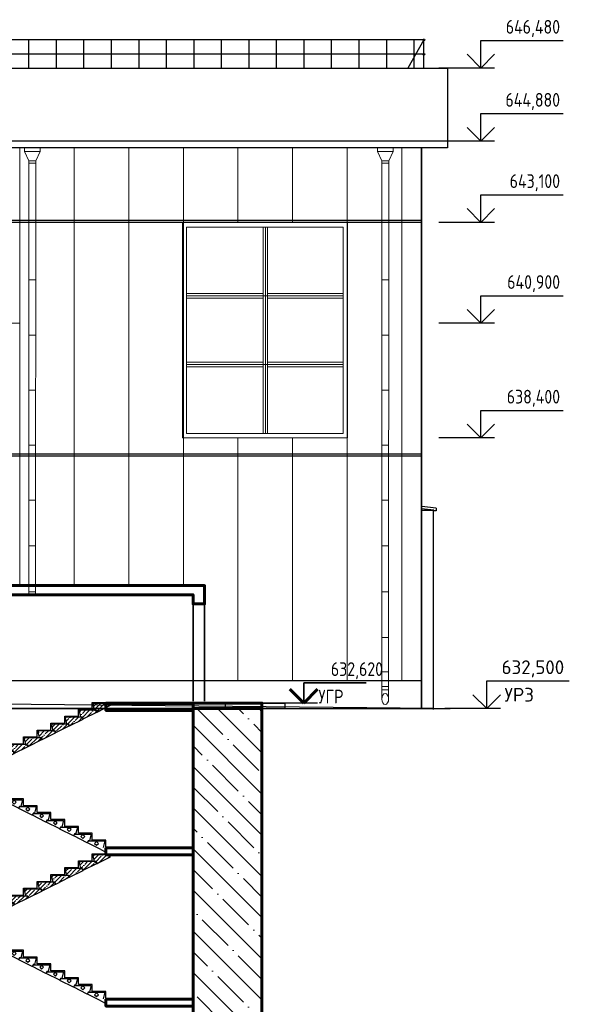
# Model space of a CAD drawing. Header units: millimetres. Extents: x 215401 to 282040, y -56103 to -5143.
# Tile 47 of 47: x 270056 to 282040, y -30107 to -8638. Entities that reach past the tile are written whole.
import ezdxf
from ezdxf.enums import TextEntityAlignment as Align

# ---------------------------------------------------------------- set-up
doc = ezdxf.new("R2010")
doc.units = ezdxf.units.MM
for name, color, linetype, lineweight in [('$1$ГТО-2_Бетон_025', 7, 'Continuous', 25), ('0.25', 7, 'Continuous', 25), ('1103.1.1-17-6-АР1_ФАСАДЫ$0$АО_0.25', 7, 'Continuous', 25), ('1103.1.1-17-6-АР1_ФАСАДЫ$0$АСО Линия 0.2', 7, 'Continuous', 20), ('1103.1.1-17-6-АР1_ФАСАДЫ$0$Здание ГЭС_РАЗРЕЗЫ$0$ГТО-1_Отметки', 2, 'Continuous', 35), ('АО_0.25', 7, 'Continuous', 25), ('АО_бетон', 3, 'Continuous', 60), ('ГТО-2_Бетон 0.6', 2, 'Continuous', 60), ('ГТО-2_Бетон_025', 7, 'Continuous', 25), ('ГТО-2_Бетон_035', 2, 'Continuous', 35), ('ГТО-2_Бетон_060', 3, 'Continuous', 60), ('ГТО-2_Отметки_035', 2, 'Continuous', 35), ('ГТО-2_Штриховка', 252, 'Continuous', 18), ('Здание ГЭС_РАЗРЕЗЫ$0$ГТО-1_Отметки', 2, 'Continuous', 35)]:
    doc.layers.add(name, color=color, linetype=linetype, lineweight=lineweight)
for name, color, linetype in [('1103.1.1-17-6-АР1_ФАСАДЫ$0$АО_окна', 4, 'Continuous'), ('A0-02', 254, 'Continuous'), ('АО', 7, 'Continuous'), ('АО_Выноски', 7, 'Continuous'), ('АО_размеры кладочный план', 7, 'Continuous')]:
    doc.layers.add(name, color=color, linetype=linetype)
doc.layers.add('ГТО-2_Видовой экран', color=4, linetype='Continuous', plot=False)
doc.layers.add('ГТО-2_Штриховка_018', color=7, linetype='Continuous', lineweight=18, true_color=0x6b6b6b)
doc.styles.add('1103.1.1-17-6-АР1_ФАСАДЫ$0$MOSOBL (isocpeur)', font='isocpeur.ttf')
doc.styles.add('RomanS', font='romans.shx', dxfattribs={"width": 0.7})
doc.styles.add('Здание ГЭС_РАЗРЕЗЫ$0$RomanS', font='romans.shx', dxfattribs={"width": 0.8})
pattern_1 = [(45, (-1939711.1, 631036.42), (-89.802561, 89.802561), []), (45, (-1939621.3, 631036.42), (-89.802561, 89.802561), [158.75, -31.75, 0, -31.75])]
pattern_2 = [(45, (-1936711.1, 632535.68), (-89.802561, 89.802561), []), (45, (-1936621.3, 632535.68), (-89.802561, 89.802561), [158.75, -31.75, 0, -31.75])]

# ---------------------------------------------------------------- blocks, each defined once
blk = doc.blocks.new('A$C68574F20')
at = {"layer": 'A0-02', "color": 7, "ltscale": 7.5}
for p, q in [((-3100, 1440), (-3081, 1477)), ((-3100, 1440), (-3082, 1477)), ((-2806, 1293), (-3100, 1440)), ((-3077, 1480), (-2740, 1480)), ((-3010, 1480), (-2740, 1480)), ((-2806, 1293), (-2880, 1330)), ((-2786, 1332), (-2806, 1293)), ((-2800, 1290), (-2782, 1327)), ((-2506, 1143), (-2800, 1290)), ((-2750, 1335), (-2782, 1335)), ((-2777, 1330), (-2440, 1330)), ((-2750, 1335), (-2721, 1455)), ((-2450, 1185), (-2421, 1305)), ((-2487, 1182), (-2506, 1143)), ((-2501, 1140), (-2482, 1178)), ((-2207, 993), (-2501, 1140)), ((-2450, 1185), (-2482, 1185)), ((-2478, 1180), (-2141, 1180)), ((-2151, 1035), (-2121, 1156)), ((-2187, 1033), (-2207, 993)), ((-2201, 991), (-2182, 1028)), ((-1907, 844), (-2201, 991)), ((-2151, 1035), (-2183, 1035)), ((-2178, 1031), (-1841, 1031)), ((-1887, 883), (-1907, 844)), ((-1901, 841), (-1883, 878)), ((-1851, 886), (-1883, 886)), ((-1878, 881), (-1541, 881)), ((-1851, 886), (-1822, 1006)), ((-1607, 694), (-1901, 841)), ((-1588, 733), (-1607, 694)), ((-1602, 691), (-1583, 728)), ((-1308, 544), (-1602, 691)), ((-1551, 736), (-1583, 736)), ((-1579, 731), (-1242, 731)), ((-1551, 736), (-1522, 856)), ((-1252, 586), (-1222, 706)), ((-1288, 583), (-1308, 544)), ((-1302, 541), (-1284, 578)), ((-1008, 394), (-1302, 541)), ((-1252, 586), (-1284, 586)), ((-1279, 581), (-942, 581)), ((-989, 433), (-1008, 394)), ((-952, 436), (-984, 436)), ((-979, 431), (-643, 431)), ((-952, 436), (-923, 556)), ((-1003, 391), (-984, 429)), ((-709, 244), (-1003, 391)), ((-689, 284), (-709, 244)), ((-703, 241), (-684, 279)), ((-409, 94), (-703, 241)), ((-653, 286), (-684, 286)), ((-680, 281), (-343, 281)), ((-653, 286), (-623, 407)), ((-353, 136), (-324, 257)), ((-389, 134), (-409, 94)), ((-403, 92), (-385, 129)), ((-109, -55), (-403, 92)), ((-353, 136), (-385, 136)), ((-380, 132), (-43, 132)), ((-53, -13), (-24, 107))]:
    blk.add_line(p, q, dxfattribs=at)
at = {"layer": 'A0-02', "color": 8, "ltscale": 0.5}
for points in [[(-2900, 1385), (-2858, 1428), (-2900, 1470), (-2942, 1428)], [(-2600, 1235), (-2558, 1278), (-2600, 1320), (-2643, 1278)], [(-2301, 1086), (-2258, 1128), (-2301, 1170), (-2343, 1128)], [(-2001, 936), (-1959, 978), (-2001, 1021), (-2044, 978)], [(-1701, 786), (-1659, 828), (-1701, 871), (-1744, 828)], [(-1402, 636), (-1359, 678), (-1402, 721), (-1444, 678)], [(-1102, 486), (-1060, 529), (-1102, 571), (-1145, 529)], [(-803, 336), (-760, 379), (-803, 421), (-845, 379)], [(-503, 187), (-461, 229), (-503, 271), (-545, 229)], [(-203, 37), (-161, 79), (-203, 122), (-246, 79)]]:
    blk.add_lwpolyline(points, close=True, dxfattribs=at)
at = {"layer": 'A0-02', "color": 7, "ltscale": 7.5}
for centre, radius, start, end in [((-3077, 1475), 5, 90, 153.4349), ((-3077, 1475), 5, 90, 153.4349), ((-2782, 1330), 5, 90, 153.4349), ((-2777, 1325), 5, 90, 153.4349), ((-2740, 1460), 20, 346.2488, 90), ((-2440, 1310), 20, 346.2488, 90), ((-2482, 1180), 5, 90, 153.4349), ((-2478, 1175), 5, 90, 153.4349), ((-2141, 1160), 20, 346.2488, 90), ((-2183, 1030), 5, 90, 153.4349), ((-2178, 1026), 5, 90, 153.4349), ((-1883, 881), 5, 90, 153.4349), ((-1878, 876), 5, 90, 153.4349), ((-1841, 1011), 20, 346.2488, 90), ((-1541, 861), 20, 346.2488, 90), ((-1583, 731), 5, 90, 153.4349), ((-1579, 726), 5, 90, 153.4349), ((-1242, 711), 20, 346.2488, 90), ((-1284, 581), 5, 90, 153.4349), ((-1279, 576), 5, 90, 153.4349), ((-984, 431), 5, 90, 153.4349), ((-979, 426), 5, 90, 153.4349), ((-942, 561), 20, 346.2488, 90), ((-643, 411), 20, 346.2488, 90), ((-684, 281), 5, 90, 153.4349), ((-680, 276), 5, 90, 153.4349), ((-343, 261), 20, 346.2488, 90), ((-385, 131), 5, 90, 153.4349), ((-380, 127), 5, 90, 153.4349), ((-43, 112), 20, 346.2488, 90)]:
    blk.add_arc(centre, radius, start, end, dxfattribs=at)
at = {"layer": 'АО_Выноски'}
for p, q in [((-2700, 1500), (-2900, 1500)), ((-2700, 1350), (-2700, 1500)), ((-2400, 1350), (-2700, 1350)), ((-2400, 1200), (-2400, 1350)), ((-2100, 1200), (-2400, 1200)), ((-2100, 1050), (-2100, 1200)), ((-1800, 1050), (-2100, 1050)), ((-1800, 900), (-1800, 1050)), ((-1500, 900), (-1800, 900)), ((-1500, 750), (-1500, 900)), ((-1200, 750), (-1500, 750)), ((-1200, 600), (-1200, 750)), ((-900, 600), (-1200, 600)), ((-900, 450), (-900, 600)), ((-600, 450), (-900, 450)), ((-600, 300), (-600, 450)), ((-300, 300), (-600, 300)), ((-300, 150), (-300, 300)), ((0, 150), (-300, 150)), ((0, 0), (0, 150))]:
    blk.add_line(p, q, dxfattribs=at)
blk = doc.blocks.new('A$C458E421F')
at = {"layer": 'A0-02', "color": 7, "ltscale": 7.5}
for p, q in [((-3400, 1590), (-3381, 1627)), ((-3400, 1590), (-3382, 1627)), ((-3106, 1443), (-3400, 1590)), ((-3377, 1630), (-3040, 1630)), ((-3310, 1630), (-3040, 1630)), ((-3050, 1485), (-3021, 1605)), ((-3086, 1482), (-3106, 1443)), ((-3100, 1440), (-3081, 1477)), ((-3100, 1440), (-3082, 1477)), ((-2806, 1293), (-3100, 1440)), ((-3050, 1485), (-3082, 1485)), ((-3077, 1480), (-2740, 1480)), ((-3010, 1480), (-2740, 1480)), ((-2806, 1293), (-2880, 1330)), ((-2786, 1332), (-2806, 1293)), ((-2800, 1290), (-2782, 1327)), ((-2506, 1143), (-2800, 1290)), ((-2750, 1335), (-2782, 1335)), ((-2777, 1330), (-2440, 1330)), ((-2750, 1335), (-2721, 1455)), ((-2450, 1185), (-2421, 1305)), ((-2487, 1182), (-2506, 1143)), ((-2501, 1140), (-2482, 1178)), ((-2207, 993), (-2501, 1140)), ((-2450, 1185), (-2482, 1185)), ((-2478, 1180), (-2141, 1180)), ((-2151, 1035), (-2121, 1156)), ((-2187, 1033), (-2207, 993)), ((-2201, 991), (-2182, 1028)), ((-1907, 844), (-2201, 991)), ((-2151, 1035), (-2183, 1035)), ((-2178, 1031), (-1841, 1031)), ((-1887, 883), (-1907, 844)), ((-1901, 841), (-1883, 878)), ((-1851, 886), (-1883, 886)), ((-1878, 881), (-1541, 881)), ((-1851, 886), (-1822, 1006)), ((-1607, 694), (-1901, 841)), ((-1588, 733), (-1607, 694)), ((-1602, 691), (-1583, 728)), ((-1308, 544), (-1602, 691)), ((-1551, 736), (-1583, 736)), ((-1579, 731), (-1242, 731)), ((-1551, 736), (-1522, 856)), ((-1252, 586), (-1222, 706)), ((-1288, 583), (-1308, 544)), ((-1302, 541), (-1284, 578)), ((-1008, 394), (-1302, 541)), ((-1252, 586), (-1284, 586)), ((-1279, 581), (-942, 581)), ((-989, 433), (-1008, 394)), ((-952, 436), (-984, 436)), ((-979, 431), (-643, 431)), ((-952, 436), (-923, 556)), ((-1003, 391), (-984, 429)), ((-709, 244), (-1003, 391)), ((-689, 284), (-709, 244)), ((-703, 241), (-684, 279)), ((-409, 94), (-703, 241)), ((-653, 286), (-684, 286)), ((-680, 281), (-343, 281)), ((-653, 286), (-623, 407)), ((-353, 136), (-324, 257)), ((-389, 134), (-409, 94)), ((-403, 92), (-385, 129)), ((-109, -55), (-403, 92)), ((-353, 136), (-385, 136)), ((-380, 132), (-43, 132)), ((-53, -13), (-24, 107))]:
    blk.add_line(p, q, dxfattribs=at)
at = {"layer": 'A0-02', "color": 8, "ltscale": 0.5}
for points in [[(-3200, 1535), (-3158, 1578), (-3200, 1620), (-3242, 1578)], [(-2900, 1385), (-2858, 1428), (-2900, 1470), (-2942, 1428)], [(-2600, 1235), (-2558, 1278), (-2600, 1320), (-2643, 1278)], [(-2301, 1086), (-2258, 1128), (-2301, 1170), (-2343, 1128)], [(-2001, 936), (-1959, 978), (-2001, 1021), (-2044, 978)], [(-1701, 786), (-1659, 828), (-1701, 871), (-1744, 828)], [(-1402, 636), (-1359, 678), (-1402, 721), (-1444, 678)], [(-1102, 486), (-1060, 529), (-1102, 571), (-1145, 529)], [(-803, 336), (-760, 379), (-803, 421), (-845, 379)], [(-503, 187), (-461, 229), (-503, 271), (-545, 229)], [(-203, 37), (-161, 79), (-203, 122), (-246, 79)]]:
    blk.add_lwpolyline(points, close=True, dxfattribs=at)
at = {"layer": 'A0-02', "color": 7, "ltscale": 7.5}
for centre, radius, start, end in [((-3377, 1625), 5, 90, 153.4349), ((-3377, 1625), 5, 90, 153.4349), ((-3040, 1610), 20, 346.2488, 90), ((-3082, 1480), 5, 90, 153.4349), ((-3077, 1475), 5, 90, 153.4349), ((-3077, 1475), 5, 90, 153.4349), ((-2782, 1330), 5, 90, 153.4349), ((-2777, 1325), 5, 90, 153.4349), ((-2740, 1460), 20, 346.2488, 90), ((-2440, 1310), 20, 346.2488, 90), ((-2482, 1180), 5, 90, 153.4349), ((-2478, 1175), 5, 90, 153.4349), ((-2141, 1160), 20, 346.2488, 90), ((-2183, 1030), 5, 90, 153.4349), ((-2178, 1026), 5, 90, 153.4349), ((-1883, 881), 5, 90, 153.4349), ((-1878, 876), 5, 90, 153.4349), ((-1841, 1011), 20, 346.2488, 90), ((-1541, 861), 20, 346.2488, 90), ((-1583, 731), 5, 90, 153.4349), ((-1579, 726), 5, 90, 153.4349), ((-1242, 711), 20, 346.2488, 90), ((-1284, 581), 5, 90, 153.4349), ((-1279, 576), 5, 90, 153.4349), ((-984, 431), 5, 90, 153.4349), ((-979, 426), 5, 90, 153.4349), ((-942, 561), 20, 346.2488, 90), ((-643, 411), 20, 346.2488, 90), ((-684, 281), 5, 90, 153.4349), ((-680, 276), 5, 90, 153.4349), ((-343, 261), 20, 346.2488, 90), ((-385, 131), 5, 90, 153.4349), ((-380, 127), 5, 90, 153.4349), ((-43, 112), 20, 346.2488, 90)]:
    blk.add_arc(centre, radius, start, end, dxfattribs=at)
at = {"layer": 'АО_Выноски'}
for p, q in [((-3000, 1650), (-3300, 1650)), ((-3000, 1500), (-3000, 1650)), ((-2700, 1500), (-3000, 1500)), ((-2700, 1350), (-2700, 1500)), ((-2400, 1350), (-2700, 1350)), ((-2400, 1200), (-2400, 1350)), ((-2100, 1200), (-2400, 1200)), ((-2100, 1050), (-2100, 1200)), ((-1800, 1050), (-2100, 1050)), ((-1800, 900), (-1800, 1050)), ((-1500, 900), (-1800, 900)), ((-1500, 750), (-1500, 900)), ((-1200, 750), (-1500, 750)), ((-1200, 600), (-1200, 750)), ((-900, 600), (-1200, 600)), ((-900, 450), (-900, 600)), ((-600, 450), (-900, 450)), ((-600, 300), (-600, 450)), ((-300, 300), (-600, 300)), ((-300, 150), (-300, 300)), ((0, 150), (-300, 150)), ((0, 0), (0, 150))]:
    blk.add_line(p, q, dxfattribs=at)
blk = doc.blocks.new('A$C2B7B3895')
at = {"layer": 'ГТО-2_Штриховка', "lineweight": 20}
h = blk.add_hatch(dxfattribs=at)
h.set_pattern_fill('ANSI35', scale=20)
h.set_pattern_definition(pattern_1)
h.paths.add_polyline_path([(-223, -169, -0.284079), (-219, -172), (-200, -209), (-494, -356), (-514, -317, 0.284079), (-518, -314), (-550, -314), (-579, -194, -0.48639), (-560, -169)])
h = blk.add_hatch(dxfattribs=at)
h.set_pattern_fill('ANSI35', scale=20)
h.set_pattern_definition([(45, (-1939711.1, 631035.68), (-89.802561, 89.802561), []), (45, (-1939621.3, 631035.68), (-89.802561, 89.802561), [158.75, -31.75, 0, -31.75])])
h.paths.add_polyline_path([(-260, -20, 0.48639), (-280, -45), (-250, -165), (-218, -165, -0.284079), (-214, -168), (-194, -207), (100, -60), (81, -23, 0.284079), (77, -20)])
h = blk.add_hatch(dxfattribs=at)
h.set_pattern_fill('ANSI35', scale=20)
h.set_pattern_definition(pattern_1)
h.paths.add_polyline_path([(-523, -319, -0.284079), (-518, -322), (-500, -359), (-794, -506), (-813, -467, 0.284079), (-818, -464), (-850, -464), (-879, -344, -0.48639), (-860, -319)])
h = blk.add_hatch(dxfattribs=at)
h.set_pattern_fill('ANSI35', scale=20)
h.set_pattern_definition(pattern_1)
h.paths.add_polyline_path([(-1122, -619, -0.284079), (-1118, -621), (-1099, -659), (-1393, -806), (-1413, -766, 0.284079), (-1417, -764), (-1449, -764), (-1478, -643, -0.48639), (-1459, -619)])
h = blk.add_hatch(dxfattribs=at)
h.set_pattern_fill('ANSI35', scale=20)
h.set_pattern_definition(pattern_1)
h.paths.add_polyline_path([(-822, -469, -0.284079), (-818, -472), (-799, -509), (-1093, -656), (-1113, -617, 0.284079), (-1117, -614), (-1149, -614), (-1179, -494, -0.48639), (-1159, -469)])
h = blk.add_hatch(dxfattribs=at)
h.set_pattern_fill('ANSI35', scale=20)
h.set_pattern_definition(pattern_1)
h.paths.add_polyline_path([(-1422, -769, -0.284079), (-1417, -771), (-1399, -809), (-1693, -956), (-1712, -916, 0.284079), (-1717, -914), (-1749, -914), (-1778, -793, -0.48639), (-1759, -769)])
h = blk.add_hatch(dxfattribs=at)
h.set_pattern_fill('ANSI35', scale=20)
h.set_pattern_definition(pattern_1)
h.paths.add_polyline_path([(-2021, -1068, -0.284079), (-2016, -1071), (-1998, -1108), (-2292, -1255), (-2311, -1216, 0.284079), (-2316, -1213), (-2348, -1213), (-2377, -1093, -0.48639), (-2358, -1068)])
h = blk.add_hatch(dxfattribs=at)
h.set_pattern_fill('ANSI35', scale=20)
h.set_pattern_definition(pattern_1)
h.paths.add_polyline_path([(-1721, -918, -0.284079), (-1717, -921), (-1698, -958), (-1992, -1105), (-2012, -1066, 0.284079), (-2016, -1063), (-2048, -1063), (-2078, -943, -0.48639), (-2058, -918)])
h = blk.add_hatch(dxfattribs=at)
h.set_pattern_fill('ANSI35', scale=20)
h.set_pattern_definition(pattern_1)
h.paths.add_polyline_path([(-2321, -1218, -0.284079), (-2316, -1221), (-2297, -1258), (-2591, -1405), (-2611, -1366, 0.284079), (-2616, -1363), (-2647, -1363), (-2677, -1243, -0.48639), (-2657, -1218)])
h = blk.add_hatch(dxfattribs=at)
h.set_pattern_fill('ANSI35', scale=20)
h.set_pattern_definition(pattern_1)
h.paths.add_polyline_path([(-2620, -1368, -0.284079), (-2616, -1371), (-2597, -1408), (-2891, -1555), (-2911, -1516, 0.284079), (-2915, -1513), (-2947, -1513), (-2976, -1393, -0.48639), (-2957, -1368)])
at = {"layer": 'A0-02', "color": 7, "ltscale": 7.5}
for p, q in [((-550, -314), (-579, -194)), ((-223, -169), (-560, -169)), ((-494, -356), (-200, -209)), ((-250, -164), (-280, -44)), ((10, -20), (-260, -20)), ((77, -20), (-260, -20)), ((-250, -164), (-218, -164)), ((-200, -209), (-219, -172)), ((-214, -167), (-194, -206)), ((-194, -207), (100, -60)), ((-194, -206), (-120, -169)), ((100, -60), (81, -23)), ((-850, -464), (-879, -344)), ((-523, -319), (-860, -319)), ((-794, -506), (-500, -359)), ((-550, -314), (-518, -314)), ((-500, -359), (-518, -322)), ((-514, -317), (-494, -356)), ((-1449, -764), (-1478, -643)), ((-1122, -619), (-1459, -619)), ((-1149, -614), (-1179, -494)), ((-822, -469), (-1159, -469)), ((-1149, -614), (-1117, -614)), ((-1099, -659), (-1118, -621)), ((-1113, -617), (-1093, -656)), ((-1093, -656), (-799, -509)), ((-850, -464), (-818, -464)), ((-799, -509), (-818, -472)), ((-813, -467), (-794, -506)), ((-1749, -914), (-1778, -793)), ((-1422, -769), (-1759, -769)), ((-1693, -956), (-1399, -809)), ((-1449, -764), (-1417, -764)), ((-1399, -809), (-1417, -771)), ((-1413, -766), (-1393, -806)), ((-1393, -806), (-1099, -659)), ((-2021, -1068), (-2358, -1068)), ((-2048, -1063), (-2078, -943)), ((-1721, -918), (-2058, -918)), ((-2048, -1063), (-2016, -1063)), ((-1998, -1108), (-2016, -1071)), ((-2012, -1066), (-1992, -1105)), ((-1992, -1105), (-1698, -958)), ((-1749, -914), (-1717, -914)), ((-1698, -958), (-1717, -921)), ((-1712, -916), (-1693, -956)), ((-2647, -1363), (-2677, -1243)), ((-2321, -1218), (-2657, -1218)), ((-2591, -1405), (-2297, -1258)), ((-2348, -1213), (-2377, -1093)), ((-2348, -1213), (-2316, -1213)), ((-2297, -1258), (-2316, -1221)), ((-2311, -1216), (-2292, -1255)), ((-2292, -1255), (-1998, -1108)), ((-2947, -1513), (-2976, -1393)), ((-2620, -1368), (-2957, -1368)), ((-2891, -1555), (-2597, -1408)), ((-2647, -1363), (-2616, -1363)), ((-2597, -1408), (-2616, -1371)), ((-2611, -1366), (-2591, -1405)), ((-2947, -1513), (-2915, -1513)), ((-2911, -1516), (-2891, -1555))]:
    blk.add_line(p, q, dxfattribs=at)
for centre, radius, start, end in [((-560, -189), 20, 90, 193.7512), ((-260, -39), 20, 90, 193.7512), ((-223, -174), 5, 26.5651, 90), ((-218, -169), 5, 26.5651, 90), ((77, -25), 5, 26.5651, 90), ((-860, -339), 20, 90, 193.7512), ((-523, -324), 5, 26.5651, 90), ((-518, -319), 5, 26.5651, 90), ((-1459, -639), 20, 90, 193.7512), ((-1159, -489), 20, 90, 193.7512), ((-1122, -624), 5, 26.5651, 90), ((-1117, -619), 5, 26.5651, 90), ((-822, -474), 5, 26.5651, 90), ((-818, -469), 5, 26.5651, 90), ((-1759, -789), 20, 90, 193.7512), ((-1422, -774), 5, 26.5651, 90), ((-1417, -769), 5, 26.5651, 90), ((-2358, -1088), 20, 90, 193.7512), ((-2058, -938), 20, 90, 193.7512), ((-2021, -1073), 5, 26.5651, 90), ((-2016, -1068), 5, 26.5651, 90), ((-1721, -923), 5, 26.5651, 90), ((-1717, -919), 5, 26.5651, 90), ((-2657, -1238), 20, 90, 193.7512), ((-2321, -1223), 5, 26.5651, 90), ((-2316, -1218), 5, 26.5651, 90), ((-2957, -1388), 20, 90, 193.7512), ((-2620, -1373), 5, 26.5651, 90), ((-2616, -1368), 5, 26.5651, 90), ((-2915, -1518), 5, 26.5651, 90)]:
    blk.add_arc(centre, radius, start, end, dxfattribs=at)
at = {"layer": 'АО_Выноски'}
for p, q in [((-300, -149), (-300, 1)), ((-300, 0), (0, 0)), ((-600, -299), (-600, -149)), ((-600, -149), (-300, -149)), ((-900, -449), (-900, -299)), ((-900, -299), (-600, -299)), ((-1500, -749), (-1500, -599)), ((-1500, -599), (-1200, -599)), ((-1200, -599), (-1200, -449)), ((-1200, -449), (-900, -449)), ((-1800, -899), (-1800, -749)), ((-1800, -749), (-1500, -749)), ((-2400, -1199), (-2400, -1049)), ((-2400, -1049), (-2100, -1049)), ((-2100, -1049), (-2100, -899)), ((-2100, -899), (-1800, -899)), ((-2700, -1349), (-2700, -1199)), ((-2700, -1199), (-2400, -1199)), ((-3000, -1499), (-3000, -1349)), ((-3000, -1349), (-2700, -1349))]:
    blk.add_line(p, q, dxfattribs=at)
blk = doc.blocks.new('A$C5E9903FE')
at = {"layer": 'ГТО-2_Штриховка', "lineweight": 20}
h = blk.add_hatch(dxfattribs=at)
h.set_pattern_fill('ANSI35', scale=20)
h.set_pattern_definition(pattern_2)
h.paths.add_polyline_path([(2777, 1330, -0.284079), (2781, 1327), (2800, 1290), (2506, 1143), (2486, 1182, 0.284079), (2482, 1185), (2450, 1185), (2421, 1305, -0.48639), (2440, 1330)])
h = blk.add_hatch(dxfattribs=at)
h.set_pattern_fill('ANSI35', scale=20)
h.set_pattern_definition([(45, (-1936711.1, 632534.95), (-89.802561, 89.802561), []), (45, (-1936621.3, 632534.95), (-89.802561, 89.802561), [158.75, -31.75, 0, -31.75])])
h.paths.add_polyline_path([(2740, 1479, 0.48639), (2720, 1454), (2750, 1334), (2782, 1334, -0.284079), (2786, 1331), (2806, 1292), (3100, 1439), (3081, 1476, 0.284079), (3077, 1479)])
h = blk.add_hatch(dxfattribs=at)
h.set_pattern_fill('ANSI35', scale=20)
h.set_pattern_definition(pattern_2)
h.paths.add_polyline_path([(2477, 1180, -0.284079), (2482, 1177), (2500, 1140), (2206, 993), (2187, 1032, 0.284079), (2182, 1035), (2150, 1035), (2121, 1155, -0.48639), (2140, 1180)])
h = blk.add_hatch(dxfattribs=at)
h.set_pattern_fill('ANSI35', scale=20)
h.set_pattern_definition(pattern_2)
h.paths.add_polyline_path([(1878, 881, -0.284079), (1882, 878), (1901, 841), (1607, 694), (1587, 733, 0.284079), (1583, 736), (1551, 736), (1522, 856, -0.48639), (1541, 881)])
h = blk.add_hatch(dxfattribs=at)
h.set_pattern_fill('ANSI35', scale=20)
h.set_pattern_definition(pattern_2)
h.paths.add_polyline_path([(2178, 1030, -0.284079), (2182, 1028), (2201, 990), (1907, 843), (1887, 883, 0.284079), (1883, 885), (1851, 885), (1821, 1006, -0.48639), (1841, 1030)])
h = blk.add_hatch(dxfattribs=at)
h.set_pattern_fill('ANSI35', scale=20)
h.set_pattern_definition(pattern_2)
h.paths.add_polyline_path([(1578, 731, -0.284079), (1583, 728), (1601, 691), (1307, 544), (1288, 583, 0.284079), (1283, 586), (1251, 586), (1222, 706, -0.48639), (1241, 731)])
h = blk.add_hatch(dxfattribs=at)
h.set_pattern_fill('ANSI35', scale=20)
h.set_pattern_definition(pattern_2)
h.paths.add_polyline_path([(979, 431, -0.284079), (984, 428), (1002, 391), (708, 244), (689, 283, 0.284079), (684, 286), (652, 286), (623, 406, -0.48639), (642, 431)])
h = blk.add_hatch(dxfattribs=at)
h.set_pattern_fill('ANSI35', scale=20)
h.set_pattern_definition(pattern_2)
h.paths.add_polyline_path([(1279, 581, -0.284079), (1283, 578), (1302, 541), (1008, 394), (988, 433, 0.284079), (984, 436), (952, 436), (922, 556, -0.48639), (942, 581)])
h = blk.add_hatch(dxfattribs=at)
h.set_pattern_fill('ANSI35', scale=20)
h.set_pattern_definition(pattern_2)
h.paths.add_polyline_path([(679, 281, -0.284079), (684, 279), (703, 241), (409, 94), (389, 134, 0.284079), (384, 136), (353, 136), (323, 257, -0.48639), (343, 281)])
h = blk.add_hatch(dxfattribs=at)
h.set_pattern_fill('ANSI35', scale=20)
h.set_pattern_definition(pattern_2)
h.paths.add_polyline_path([(380, 131, -0.284079), (384, 129), (403, 91), (109, -56), (89, -16, 0.284079), (85, -14), (53, -14), (24, 107, -0.48639), (43, 131)])
at = {"layer": 'A0-02', "color": 7, "ltscale": 7.5}
for p, q in [((2450, 1185), (2421, 1305)), ((2777, 1330), (2440, 1330)), ((2506, 1143), (2800, 1290)), ((2750, 1335), (2720, 1455)), ((3010, 1479), (2740, 1479)), ((3077, 1479), (2740, 1479)), ((2750, 1335), (2782, 1335)), ((2800, 1290), (2781, 1327)), ((2786, 1332), (2806, 1293)), ((2806, 1292), (3100, 1439)), ((2806, 1293), (2880, 1330)), ((3100, 1439), (3081, 1476)), ((2150, 1035), (2121, 1155)), ((2477, 1180), (2140, 1180)), ((2206, 993), (2500, 1140)), ((2450, 1185), (2482, 1185)), ((2500, 1140), (2482, 1177)), ((2486, 1182), (2506, 1143)), ((1878, 881), (1541, 881)), ((1851, 885), (1821, 1006)), ((2178, 1030), (1841, 1030)), ((1851, 885), (1883, 885)), ((1901, 841), (1882, 878)), ((1887, 883), (1907, 843)), ((1907, 843), (2201, 990)), ((2150, 1035), (2182, 1035)), ((2201, 990), (2182, 1028)), ((2187, 1032), (2206, 993)), ((1251, 586), (1222, 706)), ((1578, 731), (1241, 731)), ((1307, 544), (1601, 691)), ((1551, 736), (1522, 856)), ((1551, 736), (1583, 736)), ((1601, 691), (1583, 728)), ((1587, 733), (1607, 694)), ((1607, 694), (1901, 841)), ((979, 431), (642, 431)), ((952, 436), (922, 556)), ((1279, 581), (942, 581)), ((952, 436), (984, 436)), ((988, 433), (1008, 394)), ((1008, 394), (1302, 541)), ((1251, 586), (1283, 586)), ((1302, 541), (1283, 578)), ((1288, 583), (1307, 544)), ((353, 136), (323, 257)), ((679, 281), (343, 281)), ((409, 94), (703, 241)), ((652, 286), (623, 406)), ((652, 286), (684, 286)), ((703, 241), (684, 279)), ((689, 283), (708, 244)), ((708, 244), (1002, 391)), ((1002, 391), (984, 428)), ((53, -14), (24, 107)), ((380, 131), (43, 131)), ((109, -56), (403, 91)), ((353, 136), (384, 136)), ((403, 91), (384, 129)), ((389, 134), (409, 94)), ((53, -14), (85, -14)), ((89, -16), (109, -56))]:
    blk.add_line(p, q, dxfattribs=at)
for centre, radius, start, end in [((2440, 1310), 20, 90, 193.7512), ((2740, 1460), 20, 90, 193.7512), ((2777, 1325), 5, 26.5651, 90), ((2782, 1330), 5, 26.5651, 90), ((3077, 1474), 5, 26.5651, 90), ((2140, 1160), 20, 90, 193.7512), ((2477, 1175), 5, 26.5651, 90), ((2482, 1180), 5, 26.5651, 90), ((1541, 861), 20, 90, 193.7512), ((1841, 1010), 20, 90, 193.7512), ((1878, 876), 5, 26.5651, 90), ((1883, 880), 5, 26.5651, 90), ((2178, 1025), 5, 26.5651, 90), ((2182, 1030), 5, 26.5651, 90), ((1241, 711), 20, 90, 193.7512), ((1578, 726), 5, 26.5651, 90), ((1583, 731), 5, 26.5651, 90), ((642, 411), 20, 90, 193.7512), ((942, 561), 20, 90, 193.7512), ((979, 426), 5, 26.5651, 90), ((984, 431), 5, 26.5651, 90), ((1279, 576), 5, 26.5651, 90), ((1283, 581), 5, 26.5651, 90), ((343, 261), 20, 90, 193.7512), ((679, 276), 5, 26.5651, 90), ((684, 281), 5, 26.5651, 90), ((43, 111), 20, 90, 193.7512), ((380, 126), 5, 26.5651, 90), ((384, 131), 5, 26.5651, 90), ((85, -19), 5, 26.5651, 90)]:
    blk.add_arc(centre, radius, start, end, dxfattribs=at)
at = {"layer": 'АО_Выноски'}
for p, q in [((2400, 1200), (2400, 1350)), ((2400, 1350), (2700, 1350)), ((2700, 1350), (2700, 1500)), ((2700, 1500), (3000, 1500)), ((2100, 1050), (2100, 1200)), ((2100, 1200), (2400, 1200)), ((1500, 750), (1500, 900)), ((1500, 900), (1800, 900)), ((1800, 900), (1800, 1050)), ((1800, 1050), (2100, 1050)), ((1200, 600), (1200, 750)), ((1200, 750), (1500, 750)), ((600, 300), (600, 450)), ((600, 450), (900, 450)), ((900, 450), (900, 600)), ((900, 600), (1200, 600)), ((300, 150), (300, 300)), ((300, 300), (600, 300)), ((0, 0), (0, 150)), ((0, 150), (300, 150))]:
    blk.add_line(p, q, dxfattribs=at)
blk = doc.blocks.new('*U118')
at = {"color": 2, "lineweight": 35, "ltscale": 100}
for p, q in [((9.12, 0), (9.12, 4.39)), ((9.12, 4.39), (22.75, 4.39))]:
    blk.add_line(p, q, dxfattribs=at)
at = {"color": 3, "lineweight": 60, "ltscale": 100}
for p, q in [((9.12, 0), (6.12, 3)), ((12.12, 3), (9.12, 0))]:
    blk.add_line(p, q, dxfattribs=at)
at = {"color": 7, "lineweight": 25, "ltscale": 100}
blk.add_line((12.12, 0), (0, 0), dxfattribs=at)
at = {"color": 2, "ltscale": 100, "style": 'RomanS', "width": 0.8, "flags": 8}
for tag, p in [('OTMETKA', (26.53, 7.39)), ('OTMETKA_2', (12.35, 1.39))]:
    blk.add_attdef(tag, text='', height=3, dxfattribs=at).set_placement(p, align=Align.MIDDLE_RIGHT)
blk = doc.blocks.new('*U71')
at = {"color": 7, "lineweight": 25, "ltscale": 100}
for p, q in [((9.12, 0), (9.12, 6)), ((9.12, 6), (27.12, 6)), ((9.12, 0), (6.12, 3)), ((12.12, 3), (9.12, 0)), ((12.12, 0), (0, 0))]:
    blk.add_line(p, q, dxfattribs=at)
at = {"color": 2, "lineweight": 35, "ltscale": 100, "style": 'Здание ГЭС_РАЗРЕЗЫ$0$RomanS', "width": 0.8, "flags": 8}
for tag, p in [('OTMETKA', (26.53, 9)), ('OTMETKA_2', (12.35, 3))]:
    blk.add_attdef(tag, text='', height=3, dxfattribs=at).set_placement(p, align=Align.MIDDLE_RIGHT)
blk = doc.blocks.new('*U75')
at = {"color": 7, "lineweight": 25, "ltscale": 100}
for p, q in [((9.12, 0), (9.12, 6)), ((9.12, 6), (27.12, 6)), ((9.12, 0), (6.12, 3)), ((12.12, 3), (9.12, 0)), ((12.12, 0), (0, 0))]:
    blk.add_line(p, q, dxfattribs=at)
at = {"color": 2, "lineweight": 35, "ltscale": 100, "style": '1103.1.1-17-6-АР1_ФАСАДЫ$0$MOSOBL (isocpeur)', "flags": 8}
for tag, p in [('OTMETKA', (26, 9)), ('OTMETKA_2', (12.35, 3))]:
    blk.add_attdef(tag, text='', height=3, dxfattribs=at).set_placement(p, align=Align.MIDDLE_RIGHT)

msp = doc.modelspace()

# ---------------------------------------------------------------- hatches: boundary and pattern name
at = {"layer": 'ГТО-2_Штриховка_018'}
h = msp.add_hatch(dxfattribs=at)
h.set_pattern_fill('ANSI35', color=256, scale=100, angle=90)
h.set_pattern_definition([(135, (10241.35, -178907.75), (-449.0128, -449.0128), []), (135, (10241.35, -178458.74), (-449.0128, -449.0128), [793.75, -158.75, 0, -158.75])])
h.paths.add_polyline_path([(266845.8, -45957.3), (266845.8, -42397.3), (266845.8, -38798), (266845.8, -35047.5), (266845.8, -31747.5), (266845.8, -28447.5), (266845.8, -25147.5), (266845.8, -23657.3), (265436.2, -23657.3), (265436.2, -46157.3), (262586.2, -46157.3), (262596.4, -49157.3), (270495.8, -49157.3), (273836.3, -47957.3), (275336.2, -47957.3), (275345.8, -23657.3), (273845.8, -23657.3), (273845.8, -26647.5), (273845.8, -29947.5), (273845.8, -33247.5), (273845.8, -36548), (273845.8, -40747.3), (273845.8, -45957.3)])

# ---------------------------------------------------------------- linework, layer by layer
at = {"layer": '$1$ГТО-2_Бетон_025'}
msp.add_line((279085.5, -23657.4), (266393.4, -23530.4), dxfattribs=at)
at = {"color": 230}
for points in [[(271936.3, -23547.3), (273836.2, -23547.3), (273836.2, -23527.2), (271936.3, -23527.2)], [(271936.7, -26697.5), (273836.2, -26697.5), (273836.2, -26677.3), (271936.7, -26677.3)], [(271936.7, -29997.5), (273836.2, -29997.5), (273836.2, -29977.3), (271936.7, -29977.3)]]:
    msp.add_lwpolyline(points, close=True, dxfattribs=at)
at = {"layer": '0.25'}
for p, q in [((279086.5, -19331.9), (278816, -19301.2)), ((279136.5, -19287.2), (278821.6, -19251.5)), ((279136.5, -19287.2), (279136.5, -19347)), ((278816, -19332.4), (279073.4, -19332.4)), ((279073.4, -19332.4, 0), (279073.4, -23682.4, 0)), ((279086.5, -19331.9), (279086.5, -19347)), ((279134.6, -19349.4), (279086.5, -19349.4))]:
    msp.add_line(p, q, dxfattribs=at)
at = {"layer": '1103.1.1-17-6-АР1_ФАСАДЫ$0$АО_0.25'}
msp.add_line((278816, -23057.4), (226192.7, -23057.4, 0), dxfattribs=at)
at = {"layer": '1103.1.1-17-6-АР1_ФАСАДЫ$0$АО_окна', "lineweight": 20}
for p, q in [((275412.5, -13158, 0), (275412.5, -17657.9, 0)), ((275362.5, -14608, 0), (273694.1, -14608, 0)), ((277105.8, -14658, 0), (273694.1, -14658, 0)), ((275362.5, -14708, 0), (273694.1, -14708, 0)), ((277105.8, -14608, 0), (275462.5, -14608, 0)), ((277105.8, -14708, 0), (275462.5, -14708, 0)), ((275362.5, -16107.9, 0), (273694.1, -16107.9, 0)), ((277105.8, -16157.9, 0), (273694.1, -16157.9, 0)), ((275362.5, -16207.9, 0), (273694.1, -16207.9, 0)), ((277105.8, -16107.9, 0), (275462.5, -16107.9, 0)), ((277105.8, -16207.9, 0), (275462.5, -16207.9, 0))]:
    msp.add_line(p, q, dxfattribs=at)
at = {"layer": '1103.1.1-17-6-АР1_ФАСАДЫ$0$АО_окна', "lineweight": 20, "elevation": 0}
for points in [[(227056, -13057.9), (270055.5, -13057.9), (270055.5, -15257.5), (227056, -15257.5)], [(273605.5, -13058), (277205.8, -13058), (277205.8, -17757.9), (273605.5, -17757.9)], [(273694.1, -13158), (277105.8, -13158), (277111.5, -17657.9), (273694.1, -17657.9)]]:
    msp.add_lwpolyline(points, close=True, dxfattribs=at)
for points in [[(275362.5, -13158), (275362.5, -17657.9)], [(275462.5, -13158), (275462.5, -17657.9)]]:
    msp.add_lwpolyline(points, dxfattribs=at)
at = {"layer": '1103.1.1-17-6-АР1_ФАСАДЫ$0$АСО Линия 0.2'}
for p, q in [((270500.5, -11435.2, 0), (270160.5, -11435.2, 0)), ((270160.5, -11515.2, 0), (270160.5, -11435.2, 0)), ((270255.5, -11714.9, 0), (270160.5, -11514.9, 0)), ((270160.5, -11515.2, 0), (270500.5, -11515.2, 0)), ((270500.5, -11514.9, 0), (270405.5, -11714.9, 0)), ((270500.5, -11515.2, 0), (270500.5, -11435.2, 0)), ((278198.1, -11435.2, 0), (277858.1, -11435.2, 0)), ((277858.1, -11515.2, 0), (277858.1, -11435.2, 0)), ((277953.1, -11714.9, 0), (277858.1, -11514.9, 0)), ((277858.1, -11515.2, 0), (278198.1, -11515.2, 0)), ((278198.1, -11514.9, 0), (278103.1, -11714.9, 0)), ((278198.1, -11515.2, 0), (278198.1, -11435.2, 0)), ((270405.5, -11714.9, 0), (270255.5, -11714.9, 0)), ((270255.5, -11714.9, 0), (270255.5, -21177.3, 0)), ((270405.5, -11764.2, 0), (270255.5, -11764.2, 0)), ((270405.5, -11714.9, 0), (270403.7, -21177.3, 0)), ((278103.1, -11714.9, 0), (277953.1, -11714.9, 0)), ((277953.1, -11714.9, 0), (277953.1, -23450.9, 0)), ((278103.1, -11764.2, 0), (277953.1, -11764.2, 0)), ((278103.1, -11714.9, 0), (278100.8, -23450.9, 0)), ((270405.5, -14313, 0), (270255.5, -14313, 0)), ((278103.1, -14313, 0), (277953.1, -14313, 0)), ((270405.5, -15513, 0), (270255.5, -15513, 0)), ((278103.1, -15513, 0), (277953.1, -15513, 0)), ((270405.5, -16713, 0), (270255.5, -16713, 0)), ((278103.1, -16713, 0), (277953.1, -16713, 0)), ((270405.5, -17913, 0), (270255.5, -17913, 0)), ((278103.1, -17913, 0), (277953.1, -17913, 0)), ((270405.5, -19113, 0), (270255.5, -19113, 0)), ((278103.1, -19113, 0), (277953.1, -19113, 0)), ((270405.5, -20112.1, 0), (270255.5, -20112.1, 0)), ((278103.1, -20112.1, 0), (277953.1, -20112.1, 0)), ((270405.9, -21111.2, 0), (270255.5, -21111.2, 0)), ((278103.4, -21111.2, 0), (277953.1, -21111.2, 0)), ((278103.5, -22110.3, 0), (277953.1, -22110.3, 0)), ((278103.5, -22859.4, 0), (277953.1, -22859.4, 0)), ((278103.1, -23179.5, 0), (277953.1, -23179.5, 0)), ((278103.5, -23251.2, 0), (277953.1, -23251.2, 0))]:
    msp.add_line(p, q, dxfattribs=at)
msp.add_ellipse((278027, -23450.9, 0), major_axis=(0, 119.3), ratio=0.6192921, start_param=1.5707963, end_param=7.8539816, dxfattribs=at)
at = {"layer": 'АО', "elevation": 0}
for points in [[(219086.4, -9693.6), (279384.4, -9693.6)], [(279384.4, -9693.6), (279384.4, -11286.2), (219086.4, -11286.2)], [(279384.4, -9842.5), (279384.4, -11435.2), (219086.4, -11435.2)], [(224591.4, -18107.5), (278816, -18107.5), (278816, -18157.5), (224591.4, -18157.5)]]:
    msp.add_lwpolyline(points, dxfattribs=at)
for points in [[(278816, -11435.2), (278816, -23657.3), (278816, -23657.3)], [(219386.4, -13007.5), (278816, -13007.5), (278816, -13057.5), (219386.4, -13057.5)]]:
    msp.add_lwpolyline(points, close=True, dxfattribs=at)
at = {"layer": 'АО'}
msp.add_lwpolyline([(274540.2, -23537.3), (275840.3, -23537.3), (275840.3, -23657.3), (274540.2, -23657.3)], close=True, dxfattribs=at)
at = {"layer": 'АО_0.25'}
for p, q in [((278850.3, -9079.6, 0), (268946.6, -9079.6, 0)), ((270250.3, -9079.6, 0), (270250.3, -9693.6, 0)), ((270850.3, -9079.6, 0), (270850.3, -9693.6, 0)), ((271450.3, -9079.6, 0), (271450.3, -9693.6, 0)), ((272050.3, -9079.6, 0), (272050.3, -9693.6, 0)), ((272650.3, -9079.6, 0), (272650.3, -9693.6, 0)), ((273250.3, -9079.6, 0), (273250.3, -9693.6, 0)), ((273850.3, -9074.3, 0), (273850.3, -9688.3, 0)), ((274450.3, -9079.6, 0), (274450.3, -9693.6, 0)), ((275050.3, -9079.6, 0), (275050.3, -9693.6, 0)), ((275650.3, -9079.6, 0), (275650.3, -9693.6, 0)), ((276250.3, -9079.6, 0), (276250.3, -9693.6, 0)), ((276850.3, -9079.6, 0), (276850.3, -9693.6, 0)), ((277450.3, -9079.6, 0), (277450.3, -9693.6, 0)), ((278050.3, -9079.6, 0), (278050.3, -9693.6, 0)), ((278650.3, -9079.6, 0), (278650.3, -9693.6, 0)), ((278850.3, -9391.9, 0), (268946.6, -9391.9, 0))]:
    msp.add_line(p, q, dxfattribs=at)
at = {"layer": 'АО_0.25', "lineweight": 9}
for p, q in [((270055.5, -20977.3, 0), (270055.5, -11435.1, 0)), ((271245.5, -20977.3, 0), (271245.5, -11435.1, 0)), ((272435.5, -20977.3, 0), (272435.5, -11435.1, 0)), ((273625.5, -20977.3, 0), (273625.5, -11435.1, 0)), ((274815.5, -13058, 0), (274815.5, -11435.1, 0)), ((276005.5, -13058, 0), (276005.5, -11435.1, 0)), ((277195.5, -23057.4, 0), (277195.5, -11435.1, 0)), ((278385.5, -23057.4, 0), (278385.5, -11435.1, 0)), ((274815.5, -23057.4, 0), (274815.5, -17757.9, 0)), ((276005.5, -23057.4, 0), (276005.5, -17757.9, 0))]:
    msp.add_line(p, q, dxfattribs=at)
at = {"layer": 'АО_0.25', "elevation": 0}
msp.add_lwpolyline([(278870.3, -9693.6), (278870.3, -9079.6), (278519.8, -9693.6)], dxfattribs=at)
at = {"layer": 'АО_0.25'}
for centre in [(278870.3, -9079.6, 0), (278870.3, -9391.9, 0)]:
    msp.add_circle(centre, 20, dxfattribs=at)
at = {"layer": 'АО_бетон', "ltscale": 100}
for points in [[(271936.3, -23547.3), (273836.2, -23547.3), (273836.2, -23697.3), (271936.3, -23697.3)], [(273836.2, -23537.3), (275336.2, -23537.3), (275336.2, -23657.3), (273836.2, -23657.3)], [(271936.3, -26697.5), (273835.9, -26697.5), (273835.9, -26847.5), (271936.3, -26847.5)], [(271936.3, -29997.5), (273835.9, -29997.5), (273835.9, -30147.5), (271936.3, -30147.5)]]:
    msp.add_lwpolyline(points, close=True, dxfattribs=at)
at = {"layer": 'ГТО-2_Бетон 0.6'}
msp.add_line((275336.2, -23657.3), (273836.2, -23657.3), dxfattribs=at)
at = {"layer": 'ГТО-2_Бетон_025'}
msp.add_lwpolyline([(275336.2, -23657.3), (279443.6, -23657.3)], dxfattribs=at)
at = {"layer": 'ГТО-2_Бетон_035'}
for points in [[(273836.2, -21377.3), (273836.2, -23497.3)], [(274086.2, -21377.3), (274086.2, -23497.3)], [(273836.2, -23657.3), (267536.2, -23657.3)]]:
    msp.add_lwpolyline(points, dxfattribs=at)
at = {"layer": 'ГТО-2_Бетон_060'}
msp.add_lwpolyline([(265366.2, -23657.3), (267336.2, -23657.3), (267336.2, -20977.3), (274086.2, -20977.3), (274086.2, -21377.3), (273836.2, -21377.3), (273836.2, -21177.3), (267536.2, -21177.3), (267536.2, -23957.3), (266836.2, -23957.3), (266836.2, -45957.3), (273836.2, -45957.3), (273836.2, -23657.3), (275336.2, -23657.3), (275336.2, -47957.3), (273836.2, -47957.3), (270486.2, -49157.3), (263761.2, -49157.3)], dxfattribs=at)
at = {"layer": 'ГТО-2_Видовой экран', "color": 1}
for p, q in [((271827, -26732.7), (271936.3, -26787.3)), ((271827, -30032.7), (271936.3, -30087.3)), ((271936.3, -29977.3), (271936.3, -29997.5))]:
    msp.add_line(p, q, dxfattribs=at)

# ---------------------------------------------------------------- block references
at = {"color": 230}
for name, p in [('A$C68574F20', (271936.3, -26677.3)), ('A$C2B7B3895', (271936.3, -26828)), ('A$C458E421F', (271936.3, -29977.3))]:
    msp.add_blockref(name, p, dxfattribs=at)
at = {"layer": '1103.1.1-17-6-АР1_ФАСАДЫ$0$Здание ГЭС_РАЗРЕЗЫ$0$ГТО-1_Отметки'}
ref = msp.add_blockref('*U75', (279327.9, -23657.3, 0), dxfattribs=dict(at, xscale=100, yscale=100, zscale=100))
ref.add_attrib('OTMETKA', '632,500', dxfattribs={"layer": '0', "color": 2, "lineweight": 35, "ltscale": 100, "height": 300, "style": '1103.1.1-17-6-АР1_ФАСАДЫ$0$MOSOBL (isocpeur)'}).set_placement((281928.4, -22757.3, 0), align=Align.MIDDLE_RIGHT)
ref.add_attrib('OTMETKA_2', 'УРЗ', dxfattribs={"layer": '0', "color": 2, "lineweight": 35, "ltscale": 100, "height": 300, "style": '1103.1.1-17-6-АР1_ФАСАДЫ$0$MOSOBL (isocpeur)'}).set_placement((281268.2, -23357.3, 0), align=Align.MIDDLE_RIGHT)
at = {"layer": 'АО_размеры кладочный план', "lineweight": 20}
msp.add_blockref('A$C5E9903FE', (268936.3, -25026.4), dxfattribs=at)
at = {"layer": 'ГТО-2_Отметки_035'}
ref = msp.add_blockref('*U118', (275336.2, -23537.3), dxfattribs=dict(at, xscale=100, yscale=100, zscale=100))
ref.add_attrib('OTMETKA', '632,620', dxfattribs={"layer": '0', "color": 2, "ltscale": 100, "height": 300, "style": 'RomanS', "width": 0.8}).set_placement((277977.5, -22798.5), align=Align.MIDDLE_RIGHT)
ref.add_attrib('OTMETKA_2', 'УГР', dxfattribs={"layer": '0', "color": 2, "ltscale": 100, "height": 300, "style": 'RomanS', "width": 0.8}).set_placement((276571.6, -23398.5), align=Align.MIDDLE_LEFT)
at = {"layer": 'Здание ГЭС_РАЗРЕЗЫ$0$ГТО-1_Отметки'}
ref = msp.add_blockref('*U71', (279197.3, -9692.9, 0), dxfattribs=dict(at, xscale=100, yscale=100, zscale=100))
ref.add_attrib('OTMETKA', '646,480', dxfattribs={"layer": '0', "color": 2, "lineweight": 35, "ltscale": 100, "height": 300, "style": 'Здание ГЭС_РАЗРЕЗЫ$0$RomanS', "width": 0.8}).set_placement((281838.6, -8792.9, 0), align=Align.MIDDLE_RIGHT)
ref = msp.add_blockref('*U71', (279197.3, -11285.6, 0), dxfattribs=dict(at, xscale=100, yscale=100, zscale=100))
ref.add_attrib('OTMETKA', '644,880', dxfattribs={"layer": '0', "color": 2, "lineweight": 35, "ltscale": 100, "height": 300, "style": 'Здание ГЭС_РАЗРЕЗЫ$0$RomanS', "width": 0.8}).set_placement((281838.6, -10385.6, 0), align=Align.MIDDLE_RIGHT)
ref = msp.add_blockref('*U71', (279197.3, -13058, 0), dxfattribs=dict(at, xscale=100, yscale=100, zscale=100))
ref.add_attrib('OTMETKA', '643,100', dxfattribs={"layer": '0', "color": 2, "lineweight": 35, "ltscale": 100, "height": 300, "style": 'Здание ГЭС_РАЗРЕЗЫ$0$RomanS', "width": 0.8}).set_placement((281838.6, -12158, 0), align=Align.MIDDLE_RIGHT)
ref = msp.add_blockref('*U71', (279197.3, -15258, 0), dxfattribs=dict(at, xscale=100, yscale=100, zscale=100))
ref.add_attrib('OTMETKA', '640,900', dxfattribs={"layer": '0', "color": 2, "lineweight": 35, "ltscale": 100, "height": 300, "style": 'Здание ГЭС_РАЗРЕЗЫ$0$RomanS', "width": 0.8}).set_placement((281838.6, -14358, 0), align=Align.MIDDLE_RIGHT)
ref = msp.add_blockref('*U71', (279197.3, -17757.9, 0), dxfattribs=dict(at, xscale=100, yscale=100, zscale=100))
ref.add_attrib('OTMETKA', '638,400', dxfattribs={"layer": '0', "color": 2, "lineweight": 35, "ltscale": 100, "height": 300, "style": 'Здание ГЭС_РАЗРЕЗЫ$0$RomanS', "width": 0.8}).set_placement((281838.6, -16857.9, 0), align=Align.MIDDLE_RIGHT)

doc.saveas('drawing.dxf')
